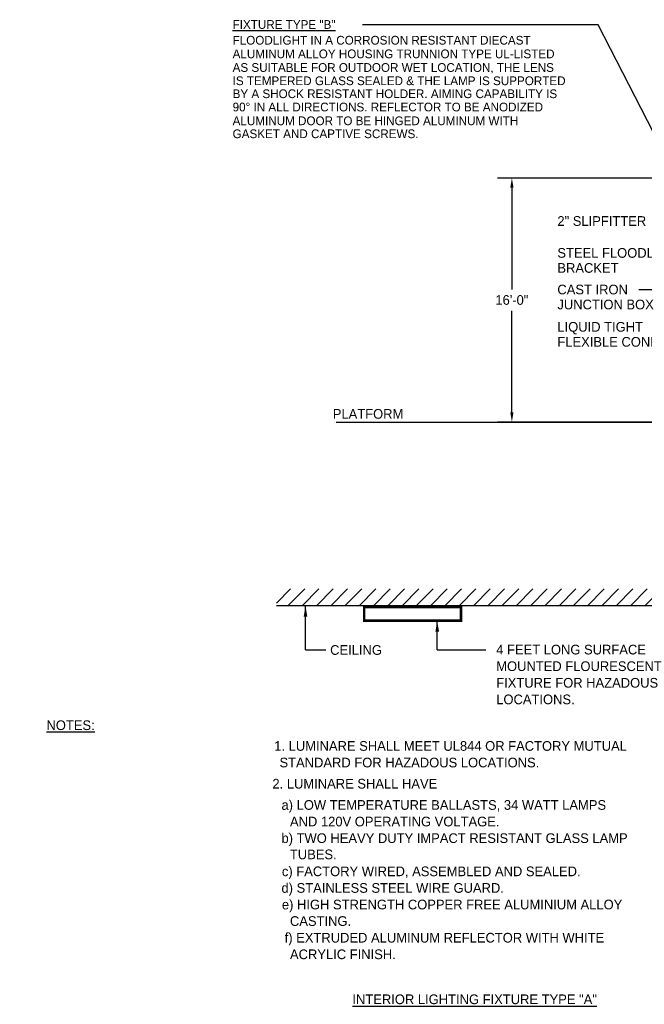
# Model space of a CAD drawing. Extents: x -762 to 3250, y 148 to 2899.
# Tile 3 of 9: x -762 to 12, y 1665 to 2885. Entities that reach past the tile are written whole.
import ezdxf
from ezdxf.enums import TextEntityAlignment as Align

# ---------------------------------------------------------------- set-up
doc = ezdxf.new("R2010")
doc.units = 0
doc.header["$LTSCALE"] = 96
doc.header["$MEASUREMENT"] = 0
doc.layers.get('0').update_dxf_attribs({"linetype": 'CONTINUOUS'})
doc.layers.get('DEFPOINTS').update_dxf_attribs({"linetype": 'CONTINUOUS'})
doc.layers.add('E2', color=2, linetype='CONTINUOUS')
doc.styles.get("Standard").update_dxf_attribs({"font": 'sx-frac.shx'})
doc.dimstyles.new('_DIM1', dxfattribs={"dimscale": 96, "dimtxt": 0.125, "dimasz": 0.125, "dimexe": 0.1875, "dimexo": 0.0625, "dimgap": 0.0625, "dimtad": 1, "dimtih": 1, "dimtoh": 1, "dimdec": 4, "dimzin": 0, "dimtxsty": 'STANDARD', "dimcen": 0.0625, "dimazin": 3, "dimtfac": 1, "dimtdec": 4, "dimtofl": 0, "dimtmove": 0, "dimatfit": 3, "dimtolj": 1, "dimtzin": 0})

# ---------------------------------------------------------------- blocks, each defined once
blk = doc.blocks.new('*X24')
at = {"color": 0}
for p, q in [((204.3, 1388.7), (221.7, 1406.1)), ((218.6, 1385.4), (239.4, 1406.1)), ((236.3, 1385.4), (257, 1406.1)), ((254, 1385.4), (274.7, 1406.1)), ((271.7, 1385.4), (292.4, 1406.1)), ((289.3, 1385.4), (310.1, 1406.1)), ((307, 1385.4), (327.7, 1406.1)), ((324.7, 1385.4), (345.4, 1406.1)), ((342.4, 1385.4), (363.1, 1406.1)), ((360, 1385.4), (380.8, 1406.1)), ((377.7, 1385.4), (398.5, 1406.1)), ((395.4, 1385.4), (416.1, 1406.1)), ((413.1, 1385.4), (433.8, 1406.1)), ((430.8, 1385.4), (451.5, 1406.1)), ((448.4, 1385.4), (469.2, 1406.1)), ((466.1, 1385.4), (486.8, 1406.1)), ((483.8, 1385.4), (504.5, 1406.1)), ((501.5, 1385.4), (522.2, 1406.1)), ((519.1, 1385.4), (539.9, 1406.1)), ((536.8, 1385.4), (557.6, 1406.1)), ((554.5, 1385.4), (575.2, 1406.1)), ((572.2, 1385.4), (592.9, 1406.1)), ((589.9, 1385.4), (610.6, 1406.1)), ((607.5, 1385.4), (628.3, 1406.1)), ((625.2, 1385.4), (645.9, 1406.1)), ((642.9, 1385.4), (663.6, 1406.1)), ((660.6, 1385.4), (681.3, 1406.1)), ((678.2, 1385.4), (699, 1406.1)), ((695.9, 1385.4), (707.1, 1396.5))]:
    blk.add_line(p, q, dxfattribs=at)
blk = doc.blocks.new('*D34')
at = {"color": 0, "linetype": 'BYBLOCK'}
for p, q in [((-102.6, 3547.2), (-338.1, 3547.2)), ((-320.1, 3535.2), (-320.1, 3409.1)), ((-320.1, 3256.8), (-320.1, 3382.8)), ((-38.6, 3244.8), (-338.1, 3244.8))]:
    blk.add_line(p, q, dxfattribs=at)
for points in [[(-322.1, 3535.2), (-318.1, 3535.2), (-320.1, 3547.2)], [(-322.1, 3256.8), (-318.1, 3256.8), (-320.1, 3244.8)]]:
    blk.add_solid(points, dxfattribs=at)
at = {"layer": 'DEFPOINTS', "color": 0, "linetype": 'BYBLOCK'}
for p in [(-96.6, 3547.2), (-320.1, 3244.8), (-32.6, 3244.8)]:
    blk.add_point(p, dxfattribs=at)
at = {"color": 0, "linetype": 'BYBLOCK', "insert": (-320.1, 3396), "char_height": 12, "attachment_point": 5}
blk.add_mtext('\\A1;16\'-0"', dxfattribs=at)

msp = doc.modelspace()

# ---------------------------------------------------------------- linework, layer by layer
at = {"color": 2}
msp.add_line((58.89408, 2159.04347), (-443.8647, 2159.04347), dxfattribs=at)
at = {"color": 2, "linetype": 'BYBLOCK'}
for p, q in [((-407.80013, 2104.45851), (-407.80013, 2159.04347)), ((-244.63309, 2104.45851), (-244.63309, 2140.48974))]:
    msp.add_line(p, q, dxfattribs=at)
at = {"color": 5, "const_width": 3}
msp.add_lwpolyline([(-215.18284, 2157.48974), (-215.18284, 2140.48974), (-335.18284, 2140.48974), (-335.18284, 2157.48974)], close=True, dxfattribs=at)
at = {"color": 2, "linetype": 'BYBLOCK'}
for points in [[(-410.05013, 2145.54347), (-405.55013, 2145.54347), (-407.80013, 2159.04347)], [(-246.88309, 2126.98974), (-242.38309, 2126.98974), (-244.63309, 2140.48974)]]:
    msp.add_solid(points, dxfattribs=at)
at = {"layer": 'E2'}
for p, q in [((-45.09133, 2878.87903), (-336.98646, 2878.87903)), ((23.31227, 2745.81605), (-45.09133, 2878.87903)), ((91.00976, 2550.4083), (5.03328, 2550.4083)), ((-407.80013, 2104.45851), (-382.62301, 2104.45851)), ((-244.63309, 2104.45851), (-184.57287, 2104.45851))]:
    msp.add_line(p, q, dxfattribs=at)
at = {"layer": 'E2', "color": 3}
msp.add_line((-369.73813, 2386.75259), (135.37937, 2386.75259), dxfattribs=at)

# ---------------------------------------------------------------- block references
at = {"layer": 'E2'}
msp.add_blockref('*X24', (-648.19848, 773.69087), dxfattribs=at)

# ---------------------------------------------------------------- texts
at = {"color": 2}
msp.add_text('                                            %%UNOTES:', height=12, dxfattribs=at).set_placement((-924.8583, 2004.92697))
at = {"layer": 'E2'}
for s, height, p in [('%%UFIXTURE TYPE "B"', 10.8, (-498.07064, 2874.09033)), ('FLOODLIGHT IN A CORROSION RESISTANT DIECAST', 10.8, (-498.07064, 2854.58055)), ('ALUMINUM ALLOY HOUSING TRUNNION TYPE UL-LISTED ', 10.8, (-498.07064, 2837.68106)), ('AS SUITABLE FOR OUTDOOR WET LOCATION, THE LENS', 10.8, (-498.07064, 2820.78158)), ('IS TEMPERED GLASS SEALED & THE LAMP IS SUPPORTED', 10.8, (-498.07064, 2804.32344)), ('BY A SHOCK RESISTANT HOLDER. AIMING CAPABILITY IS', 10.8, (-498.07064, 2788.24857)), ('90%%127 IN ALL DIRECTIONS. REFLECTOR TO BE ANODIZED', 10.8, (-498.07064, 2771.79043)), ('ALUMINUM DOOR TO BE HINGED ALUMINUM WITH ', 10.8, (-498.07064, 2754.70992)), ('GASKET AND CAPTIVE SCREWS.', 10.8, (-498.07064, 2738.62395)), ('2" SLIPFITTER', 12, (-95.74734, 2629.92598)), ('STEEL FLOODLIGHT', 12, (-95.74734, 2590.36575)), ('BRACKET', 12, (-95.74734, 2571.74917)), ('CAST IRON', 12, (-95.74734, 2544.98784)), ('JUNCTION BOX', 12, (-95.74734, 2526.4141)), ('LIQUID TIGHT', 12, (-95.74734, 2498.73113)), ('FLEXIBLE CONDUIT', 12, (-95.74734, 2480.11456)), ('PLATFORM', 12, (-373.96965, 2390.85444)), ('CEILING', 12, (-377.26367, 2098.18709)), ('4 FEET LONG SURFACE', 12, (-171.48623, 2098.66477)), ('MOUNTED FLOURESCENT', 12, (-171.48623, 2078.09334)), ('FIXTURE FOR HAZADOUS', 12, (-171.48623, 2057.52191)), ('LOCATIONS.', 12, (-171.48623, 2036.95048)), ('1. LUMINARE SHALL MEET UL844 OR FACTORY MUTUAL', 12, (-446.51884, 1979.24242)), ('   STANDARD FOR HAZADOUS LOCATIONS.', 12, (-453.40356, 1958.67099)), ('2. LUMINARE SHALL HAVE', 12, (-448.77185, 1932.4329)), ('  a) LOW TEMPERATURE BALLASTS, 34 WATT LAMPS ', 12, (-446.45814, 1906.09258)), ('     AND 120V OPERATING VOLTAGE.', 12, (-449.29681, 1885.52116)), ('  b) TWO HEAVY DUTY IMPACT RESISTANT GLASS LAMP', 12, (-446.45814, 1864.94973)), ('     TUBES.', 12, (-449.4322, 1844.79986)), ('  c) FACTORY WIRED, ASSEMBLED AND SEALED.', 12, (-445.93522, 1823.80687)), ('  d) STAINLESS STEEL WIRE GUARD.', 12, (-446.45814, 1803.23544)), ('  e) HIGH STRENGTH COPPER FREE ALUMINIUM ALLOY', 12, (-445.93522, 1782.66401)), ('     CASTING.', 12, (-449.3575, 1762.17536)), ('  f) EXTRUDED ALUMINUM REFLECTOR WITH WHITE', 12, (-442.49894, 1741.52116)), ('     ACRYLIC FINISH.', 12, (-449.29681, 1720.94973))]:
    msp.add_text(s, height=height, dxfattribs=at).set_placement(p)
at = {"layer": 'E2', "color": 3}
msp.add_text('%%UINTERIOR LIGHTING FIXTURE TYPE "A"', height=12, dxfattribs=at).set_placement((-198.21736, 1665.20631), align=Align.CENTER)

# ---------------------------------------------------------------- dimensions: what is measured, and where the dimension line sits
at = {"layer": 'E2'}
dim = msp.add_linear_dim(base=(-152.11494, 2386.75259), p1=(71.38869, 2689.12605), p2=(135.37937, 2386.75259), angle=90, text='16\'-0"', dimstyle='_DIM1', dxfattribs=at)
dim.commit()
dim.dimension.update_dxf_attribs({"geometry": '*D34', "text_midpoint": (-152.11494, 2537.93932), "insert": (167.9976, -858.04189)})

doc.saveas('drawing.dxf')
